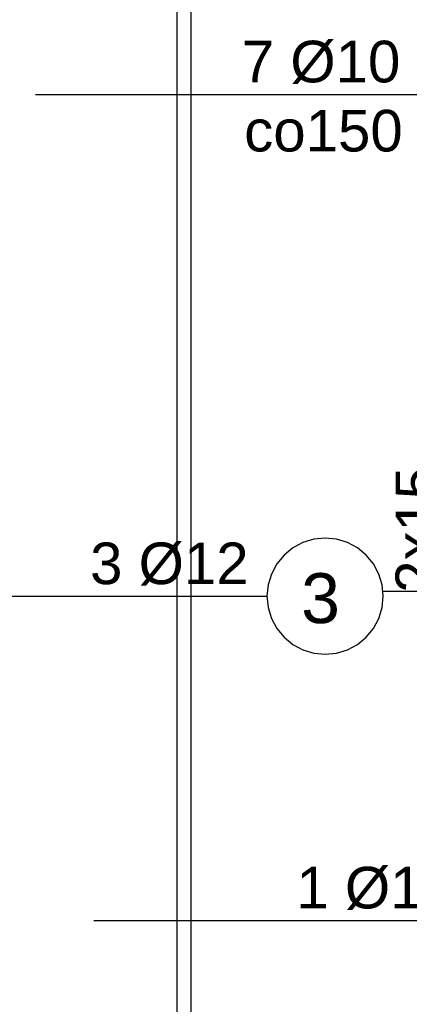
# Model space of a CAD drawing. Header units: millimetres. Extents: x -288865 to 11255, y 102926 to 380857.
# Tile 76 of 142: x -141396 to -140726, y 252963 to 254658. Entities that reach past the tile are written whole.
import ezdxf

# ---------------------------------------------------------------- set-up
doc = ezdxf.new("R2010")
doc.units = ezdxf.units.MM
doc.header["$MEASUREMENT"] = 0
doc.styles.add('ARIAL', font='arial.ttf')

# ---------------------------------------------------------------- blocks, each defined once
blk = doc.blocks.new('DwgObject-66210877-3474 - 1303')
at = {"color": 5, "linetype": 'Continuous'}
for p, q in [((23642.8, 6199.9), (23642.8, 9855.9)), ((23666.8, 6199.9), (23666.8, 9855.9)), ((23398.9, 8771.7), (24058.5, 8771.7)), ((23877.6, 8005.8), (23858.9, 8000.2)), ((23897.1, 8007.8), (23877.6, 8005.8)), ((23916.7, 8005.8), (23897.1, 8007.8)), ((23935.4, 8000.2), (23916.7, 8005.8)), ((23841.6, 7990.9), (23826.4, 7978.5)), ((23858.9, 8000.2), (23841.6, 7990.9)), ((23952.7, 7990.9), (23935.4, 8000.2)), ((23967.9, 7978.5), (23952.7, 7990.9)), ((23826.4, 7978.5), (23814, 7963.3)), ((23980.3, 7963.3), (23967.9, 7978.5)), ((23814, 7963.3), (23804.8, 7946)), ((23989.5, 7946), (23980.3, 7963.3)), ((23804.8, 7946), (23799.1, 7927.3)), ((23995.2, 7927.3), (23989.5, 7946)), ((23799.1, 7927.3), (23797.1, 7907.8)), ((23997.1, 7907.8), (23995.2, 7927.3)), ((23317.9, 7907.8), (23797.1, 7907.8)), ((23797.1, 7907.8), (23799.1, 7888.3)), ((23995.2, 7888.3), (23997.1, 7907.8)), ((24178.6, 7916.1), (23997.1, 7916.1)), ((23799.1, 7888.3), (23804.8, 7869.5)), ((23989.5, 7869.5), (23995.2, 7888.3)), ((23804.8, 7869.5), (23814, 7852.2)), ((23980.3, 7852.2), (23989.5, 7869.5)), ((23814, 7852.2), (23826.4, 7837.1)), ((23967.9, 7837.1), (23980.3, 7852.2)), ((23826.4, 7837.1), (23841.6, 7824.6)), ((23952.7, 7824.6), (23967.9, 7837.1)), ((23841.6, 7824.6), (23858.9, 7815.4)), ((23858.9, 7815.4), (23877.6, 7809.7)), ((23916.7, 7809.7), (23935.4, 7815.4)), ((23935.4, 7815.4), (23952.7, 7824.6)), ((23877.6, 7809.7), (23897.1, 7807.8)), ((23897.1, 7807.8), (23916.7, 7809.7)), ((23499.2, 7349.5), (24158.8, 7349.5))]:
    blk.add_line(p, q, dxfattribs=at)
at = {"color": 5, "linetype": 'Continuous', "style": 'ARIAL'}
for s, height, p in [('7 Ø10', 71.63, (23753.8, 8792.5)), ('co150', 71.63, (23757.9, 8673.5)), ('3 Ø12', 71.63, (23493, 7928.6)), ('3', 86, (23855.8, 7861.5)), ('1 Ø12', 71.63, (23847.6, 7370.3))]:
    blk.add_text(s, height=height, dxfattribs=at).set_placement(p)
at = {"color": 6, "linetype": 'Continuous', "style": 'ARIAL'}
blk.add_text('2x15', height=71.63, rotation=90, dxfattribs=at).set_placement((24089.7, 7913.6))

msp = doc.modelspace()

# ---------------------------------------------------------------- block references
msp.add_blockref('DwgObject-66210877-3474 - 1303', (-164768.1, 245757.8))

doc.saveas('drawing.dxf')
